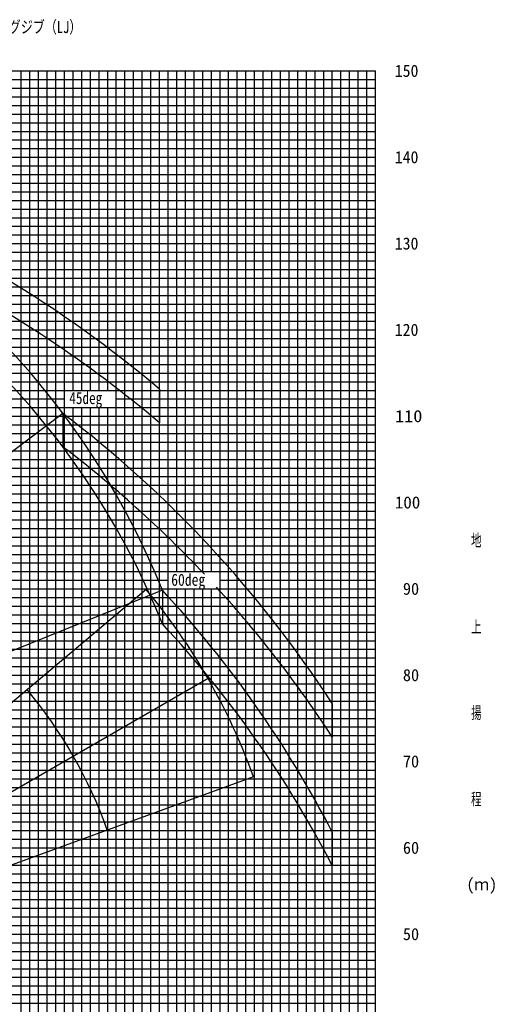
# Model space of a CAD drawing. Extents: x -439399 to 62702, y -349596 to 51651.
# Tile 12 of 63: x -250639 to -196062, y -284333 to -170271. Entities that reach past the tile are written whole.
import ezdxf

# ---------------------------------------------------------------- set-up
doc = ezdxf.new("R2010")
doc.units = 0
doc.layers.get('0').update_dxf_attribs({"linetype": 'CONTINUOUS'})

msp = doc.modelspace()

# ---------------------------------------------------------------- linework, layer by layer
at = {"color": 14, "linetype": 'Continuous'}
for p, q in [((-324458.888848, -176207.494575), (-209458.888848, -176207.494575)), ((-244458.888848, -213207.494575), (-244458.888848, -176207.494575)), ((-234458.888848, -326207.494575), (-234458.888848, -176207.494575)), ((-224458.888848, -326207.494575), (-224458.888848, -176207.494575)), ((-214458.888848, -326207.494575), (-214458.888848, -176207.494575)), ((-290157.43167, -186207.494575), (-209458.888848, -186207.494575)), ((-293089.635836, -196207.494575), (-209458.888848, -196207.494575)), ((-296338.813752, -206207.494575), (-209458.888848, -206207.494575)), ((-244458.888848, -326207.494575), (-244458.888848, -215207.494575)), ((-299574.250042, -216207.494575), (-209458.888848, -216207.494575)), ((-302620.261875, -226207.494575), (-209458.888848, -226207.494575)), ((-305869.413956, -236207.494575), (-209458.888848, -236207.494575)), ((-309118.587232, -246207.494575), (-209458.888848, -246207.494575)), ((-312367.806404, -256207.494575), (-209458.888848, -256207.494575)), ((-315833.565151, -266207.494575), (-209458.888848, -266207.494575)), ((-318638.830183, -276207.494575), (-209458.888848, -276207.494575))]:
    msp.add_line(p, q, dxfattribs=at)
at = {"color": 252, "linetype": 'Continuous'}
for p, q in [((-250458.888848, -326207.494575), (-250458.888848, -176207.494575)), ((-249458.888848, -326207.494575), (-249458.888848, -176207.494575)), ((-248458.888848, -326207.494575), (-248458.888848, -176207.494575)), ((-247458.888848, -326207.494575), (-247458.888848, -176207.494575)), ((-246458.888848, -326207.494575), (-246458.888848, -176207.494575)), ((-245458.888848, -326207.494575), (-245458.888848, -176207.494575)), ((-243458.888848, -213207.494575), (-243458.888848, -176207.494575)), ((-242458.888848, -213207.494575), (-242458.888848, -176207.494575)), ((-241458.888848, -213207.494575), (-241458.888848, -176207.494575)), ((-240458.888848, -213207.494575), (-240458.888848, -176207.494575)), ((-239458.888848, -326207.494575), (-239458.888848, -176207.494575)), ((-238458.888848, -326207.494575), (-238458.888848, -176207.494575)), ((-237458.888848, -326207.494575), (-237458.888848, -176207.494575)), ((-236458.888848, -326207.494575), (-236458.888848, -176207.494575)), ((-235458.888848, -326207.494575), (-235458.888848, -176207.494575)), ((-233458.888848, -326207.494575), (-233458.888848, -176207.494575)), ((-232458.888848, -234207.494575), (-232458.888848, -176207.494575)), ((-231458.888848, -234207.494575), (-231458.888848, -176207.494575)), ((-230458.888848, -234207.494575), (-230458.888848, -176207.494575)), ((-229458.888848, -234207.494575), (-229458.888848, -176207.494575)), ((-228458.888848, -234207.494575), (-228458.888848, -176207.494575)), ((-227458.888848, -326207.494575), (-227458.888848, -176207.494575)), ((-226458.888848, -326207.494575), (-226458.888848, -176207.494575)), ((-225458.888848, -326207.494575), (-225458.888848, -176207.494575)), ((-223458.888848, -326207.494575), (-223458.888848, -176207.494575)), ((-222458.888848, -326207.494575), (-222458.888848, -176207.494575)), ((-221458.888848, -326207.494575), (-221458.888848, -176207.494575)), ((-220458.888848, -326207.494575), (-220458.888848, -176207.494575)), ((-219458.888848, -326207.494575), (-219458.888848, -176207.494575)), ((-218458.888848, -326207.494575), (-218458.888848, -176207.494575)), ((-217458.888848, -326207.494575), (-217458.888848, -176207.494575)), ((-216458.888848, -326207.494575), (-216458.888848, -176207.494575)), ((-215458.888848, -326207.494575), (-215458.888848, -176207.494575)), ((-213458.888848, -326207.494575), (-213458.888848, -176207.494575)), ((-212458.888848, -326207.494575), (-212458.888848, -176207.494575)), ((-211458.888848, -326207.494575), (-211458.888848, -176207.494575)), ((-210458.888848, -326207.494575), (-210458.888848, -176207.494575)), ((-209458.888848, -326207.494575), (-209458.888848, -176207.494575)), ((-324458.888848, -177207.494575), (-209458.888848, -177207.494575)), ((-324458.888848, -178207.494575), (-209458.888848, -178207.494575)), ((-324458.888848, -179207.494575), (-209458.888848, -179207.494575)), ((-324458.888848, -180207.494575), (-209458.888848, -180207.494575)), ((-324458.888848, -181207.494575), (-209458.888848, -181207.494575)), ((-285458.888848, -182207.494575), (-209458.888848, -182207.494575)), ((-324458.888848, -183207.494575), (-209458.888848, -183207.494575)), ((-289269.683957, -184207.494575), (-209458.888848, -184207.494575)), ((-289916.047309, -185207.494575), (-209458.888848, -185207.494575)), ((-289283.833442, -187207.494575), (-209458.888848, -187207.494575)), ((-289436.166793, -188207.494575), (-209458.888848, -188207.494575)), ((-269458.888848, -189207.494575), (-209458.888848, -189207.494575)), ((-291140.123408, -190207.494575), (-209458.888848, -190207.494575)), ((-291465.042146, -191207.494575), (-209458.888848, -191207.494575)), ((-291789.960884, -192207.494575), (-209458.888848, -192207.494575)), ((-292114.879622, -193207.494575), (-209458.888848, -193207.494575)), ((-292439.79836, -194207.494575), (-209458.888848, -194207.494575)), ((-292764.717098, -195207.494575), (-209458.888848, -195207.494575)), ((-293414.554574, -197207.494575), (-209458.888848, -197207.494575)), ((-256458.888848, -198207.494575), (-209458.888848, -198207.494575)), ((-294064.39205, -199207.494575), (-209458.888848, -199207.494575)), ((-294389.310787, -200207.494575), (-209458.888848, -200207.494575)), ((-294714.220062, -201207.494575), (-209458.888848, -201207.494575)), ((-295039.1388, -202207.494575), (-209458.888848, -202207.494575)), ((-295364.057538, -203207.494575), (-209458.888848, -203207.494575)), ((-296013.895014, -205207.494575), (-209458.888848, -205207.494575)), ((-295688.976276, -204207.494575), (-209458.888848, -204207.494575)), ((-296663.772976, -207207.494575), (-209458.888848, -207207.494575)), ((-296988.691713, -208207.494575), (-209458.888848, -208207.494575)), ((-297313.610451, -209207.494575), (-209458.888848, -209207.494575)), ((-297638.529189, -210207.494575), (-209458.888848, -210207.494575)), ((-297963.447927, -211207.494575), (-209458.888848, -211207.494575)), ((-298613.285403, -213207.494575), (-209458.888848, -213207.494575)), ((-298288.366665, -212207.494575), (-209458.888848, -212207.494575)), ((-298938.204141, -214207.494575), (-245458.888848, -214207.494575)), ((-239458.888848, -214207.494575), (-209458.888848, -214207.494575)), ((-299263.122879, -215207.494575), (-209458.888848, -215207.494575)), ((-243458.888848, -326207.494575), (-243458.888848, -215207.494575)), ((-242458.888848, -326207.494575), (-242458.888848, -215207.494575)), ((-241458.888848, -326207.494575), (-241458.888848, -215207.494575)), ((-240458.888848, -326207.494575), (-240458.888848, -215207.494575)), ((-299874.044986, -217207.494575), (-209458.888848, -217207.494575)), ((-300173.839931, -218207.494575), (-209458.888848, -218207.494575)), ((-300473.634875, -219207.494575), (-209458.888848, -219207.494575)), ((-301073.224764, -221207.494575), (-209458.888848, -221207.494575)), ((-300773.429819, -220207.494575), (-209458.888848, -220207.494575)), ((-301373.019708, -222207.494575), (-209458.888848, -222207.494575)), ((-301672.814652, -223207.494575), (-209458.888848, -223207.494575)), ((-301972.609597, -224207.494575), (-209458.888848, -224207.494575)), ((-302295.343137, -225207.494575), (-209458.888848, -225207.494575)), ((-302945.180613, -227207.494575), (-209458.888848, -227207.494575)), ((-303595.018088, -229207.494575), (-209458.888848, -229207.494575)), ((-303270.09935, -228207.494575), (-209458.888848, -228207.494575)), ((-303919.936826, -230207.494575), (-209458.888848, -230207.494575)), ((-304244.855564, -231207.494575), (-209458.888848, -231207.494575)), ((-304569.774302, -232207.494575), (-209458.888848, -232207.494575)), ((-304894.657742, -233207.494575), (-209458.888848, -233207.494575)), ((-305219.57648, -234207.494575), (-209458.888848, -234207.494575)), ((-305544.495218, -235207.494575), (-233458.888848, -235207.494575)), ((-227458.888848, -235207.494575), (-209458.888848, -235207.494575)), ((-306194.332694, -237207.494575), (-209458.888848, -237207.494575)), ((-232458.888848, -326207.494575), (-232458.888848, -236207.494575)), ((-231458.888848, -326207.494575), (-231458.888848, -236207.494575)), ((-230458.888848, -326207.494575), (-230458.888848, -236207.494575)), ((-229458.888848, -326207.494575), (-229458.888848, -236207.494575)), ((-228458.888848, -326207.494575), (-228458.888848, -236207.494575)), ((-306519.251432, -238207.494575), (-209458.888848, -238207.494575)), ((-306844.17017, -239207.494575), (-209458.888848, -239207.494575)), ((-307169.088908, -240207.494575), (-209458.888848, -240207.494575)), ((-307493.993543, -241207.494575), (-209458.888848, -241207.494575)), ((-307818.912281, -242207.494575), (-209458.888848, -242207.494575)), ((-308143.831018, -243207.494575), (-209458.888848, -243207.494575)), ((-308793.668494, -245207.494575), (-209458.888848, -245207.494575)), ((-308468.749756, -244207.494575), (-209458.888848, -244207.494575)), ((-309443.50597, -247207.494575), (-209458.888848, -247207.494575)), ((-309768.424708, -248207.494575), (-209458.888848, -248207.494575)), ((-310093.343446, -249207.494575), (-209458.888848, -249207.494575)), ((-310418.293976, -250207.494575), (-209458.888848, -250207.494575)), ((-310743.212714, -251207.494575), (-209458.888848, -251207.494575)), ((-311393.05019, -253207.494575), (-209458.888848, -253207.494575)), ((-311068.131452, -252207.494575), (-209458.888848, -252207.494575)), ((-311717.968928, -254207.494575), (-209458.888848, -254207.494575)), ((-312042.887666, -255207.494575), (-209458.888848, -255207.494575)), ((-312692.725141, -257207.494575), (-209458.888848, -257207.494575)), ((-313017.643879, -258207.494575), (-209458.888848, -258207.494575)), ((-313342.571664, -259207.494575), (-209458.888848, -259207.494575)), ((-313667.490964, -260207.494575), (-209458.888848, -260207.494575)), ((-314317.329565, -262207.494575), (-209458.888848, -262207.494575)), ((-313992.410265, -261207.494575), (-209458.888848, -261207.494575)), ((-314642.248866, -263207.494575), (-209458.888848, -263207.494575)), ((-314967.168166, -264207.494575), (-209458.888848, -264207.494575)), ((-315381.503748, -265207.494575), (-209458.888848, -265207.494575)), ((-316285.626553, -267207.494575), (-209458.888848, -267207.494575)), ((-316737.687956, -268207.494575), (-209458.888848, -268207.494575)), ((-317649.639992, -270207.494575), (-209458.888848, -270207.494575)), ((-317189.749358, -269207.494575), (-209458.888848, -269207.494575)), ((-317875.524528, -271207.494575), (-209458.888848, -271207.494575)), ((-318016.065354, -272207.494575), (-209458.888848, -272207.494575)), ((-318217.207703, -273207.494575), (-209458.888848, -273207.494575)), ((-318357.74853, -274207.494575), (-209458.888848, -274207.494575)), ((-318498.289356, -275207.494575), (-209458.888848, -275207.494575)), ((-318919.911836, -278207.494575), (-209458.888848, -278207.494575)), ((-318779.371009, -277207.494575), (-209458.888848, -277207.494575)), ((-319060.452662, -279207.494575), (-209458.888848, -279207.494575)), ((-319200.993538, -280207.494575), (-209458.888848, -280207.494575)), ((-319341.534365, -281207.494575), (-209458.888848, -281207.494575)), ((-319482.075192, -282207.494575), (-209458.888848, -282207.494575)), ((-319622.616018, -283207.494575), (-209458.888848, -283207.494575)), ((-319763.156845, -284207.494575), (-209458.888848, -284207.494575))]:
    msp.add_line(p, q, dxfattribs=at)
at = {"color": 220, "linetype": 'Continuous'}
for p, q in [((-234458.888848, -213071.490184), (-234458.888848, -216955.3915)), ((-245631.954543, -215888.617048), (-245631.954543, -219772.518364)), ((-234130.774463, -236375.898968), (-234130.774462, -240259.800284)), ((-214458.888848, -249503.433749), (-214458.888847, -253387.335066)), ((-214458.888848, -264409.626078), (-214458.888847, -268293.527394))]:
    msp.add_line(p, q, dxfattribs=at)
at = {"color": 151, "linetype": 'Continuous'}
for p, q in [((-245631.954543, -215888.617048), (-317282.912986, -269881.486976)), ((-234130.774462, -236375.898969), (-317125.123123, -269907.792424)), ((-235996.570508, -236287.608868), (-291117.724236, -282539.74863)), ((-228840.818795, -246598.245591), (-291116.017743, -282552.848467)), ((-223584.17322, -257994.874685), (-291089.627545, -282564.850709))]:
    msp.add_line(p, q, dxfattribs=at)
at = {"color": 190, "linetype": 'Continuous'}
for centre, radius, start, end in [((-317689.542458, -269812.325957), 90000.346436, 21.809046, 71.809046), ((-291344.529318, -282338.427063), 72000.51667, 19.761308, 39.761319), ((-291344.529318, -282338.427063), 54000.490262, 19.681744, 39.734793)]:
    msp.add_arc(centre, radius, start, end, dxfattribs=at)
at = {"color": 220, "linetype": 'Continuous'}
msp.add_arc((-317689.542458, -273696.227272), 90000.346436, 21.809046, 71.809046, dxfattribs=at)
at = {"color": 151, "linetype": 'Continuous'}
for centre, radius, start, end in [((-326358.888848, -322013.366184), 142526.988133, 49.850056, 67.634954), ((-326358.888848, -325897.2675), 142526.988133, 49.850056, 62.733181), ((-326358.888848, -322013.366184), 133339.042675, 32.94278, 52.740491), ((-326358.888848, -325897.2675), 133339.042675, 43.266305, 52.740491), ((-326358.888848, -325897.2675), 133339.042675, 32.94278, 42.378287), ((-326358.888848, -322013.366184), 125856.270698, 27.238446, 42.877928), ((-326358.888847, -325897.267499), 125856.270698, 27.238446, 42.877928)]:
    msp.add_arc(centre, radius, start, end, dxfattribs=at)

# ---------------------------------------------------------------- texts
at = {"color": 7, "linetype": 'Continuous', "char_height": 1400}
for s, insert, attachment_point in [('\\W0.763620;\\A1;37.9m4段ESPブーム+12.5mフィックスブーム（FB）+2.5m+ラフィングジブ（LJ）', (-293649.961762, -171207.494575), 4), ('\\W0.959616;\\A1;150', (-207235.160367, -176207.523975), 4), ('\\W0.959616;\\A1;140', (-207235.160367, -186207.523975), 4), ('\\W0.959616;\\A1;130', (-207235.160367, -196207.523975), 4), ('\\W0.959616;\\A1;120', (-207235.160367, -206207.523975), 4), ('\\W0.799680;\\A1;45deg', (-244899.005169, -213396.247694), 1), ('\\W1.107249;\\A1;110', (-207200.71262, -216207.523975), 4), ('\\W1.028160;\\A1;100', (-207219.166754, -226207.523975), 4), ('\\W0.666400;\\A1;地', (-198402.822704, -230633.694013), 4), ('\\W0.827255;\\A1;60deg', (-233105.91312, -234453.761406), 1), ('\\W0.985907;\\A1; 90', (-207229.025844, -236207.523975), 4), ('\\W0.666400;\\A1;上', (-198402.822704, -240633.694237), 4), ('\\W0.985907;\\A1; 80', (-207229.025844, -246207.523975), 4), ('\\W0.666400;\\A1;揚', (-198402.822704, -250633.694461), 4), ('\\W0.985907;\\A1; 70', (-207229.025844, -256207.523975), 4), ('\\W0.666400;\\A1;程', (-198402.822704, -260633.694684), 4), ('\\W0.985907;\\A1; 60', (-207229.025844, -266207.523975), 4), ('\\W0.946990;\\A1;(ｍ)', (-198926.589767, -270633.694908), 4), ('\\W0.985907;\\A1; 50', (-207229.025844, -276207.523975), 4)]:
    msp.add_mtext(s, dxfattribs=dict(at, insert=insert, attachment_point=attachment_point))

doc.saveas('drawing.dxf')
